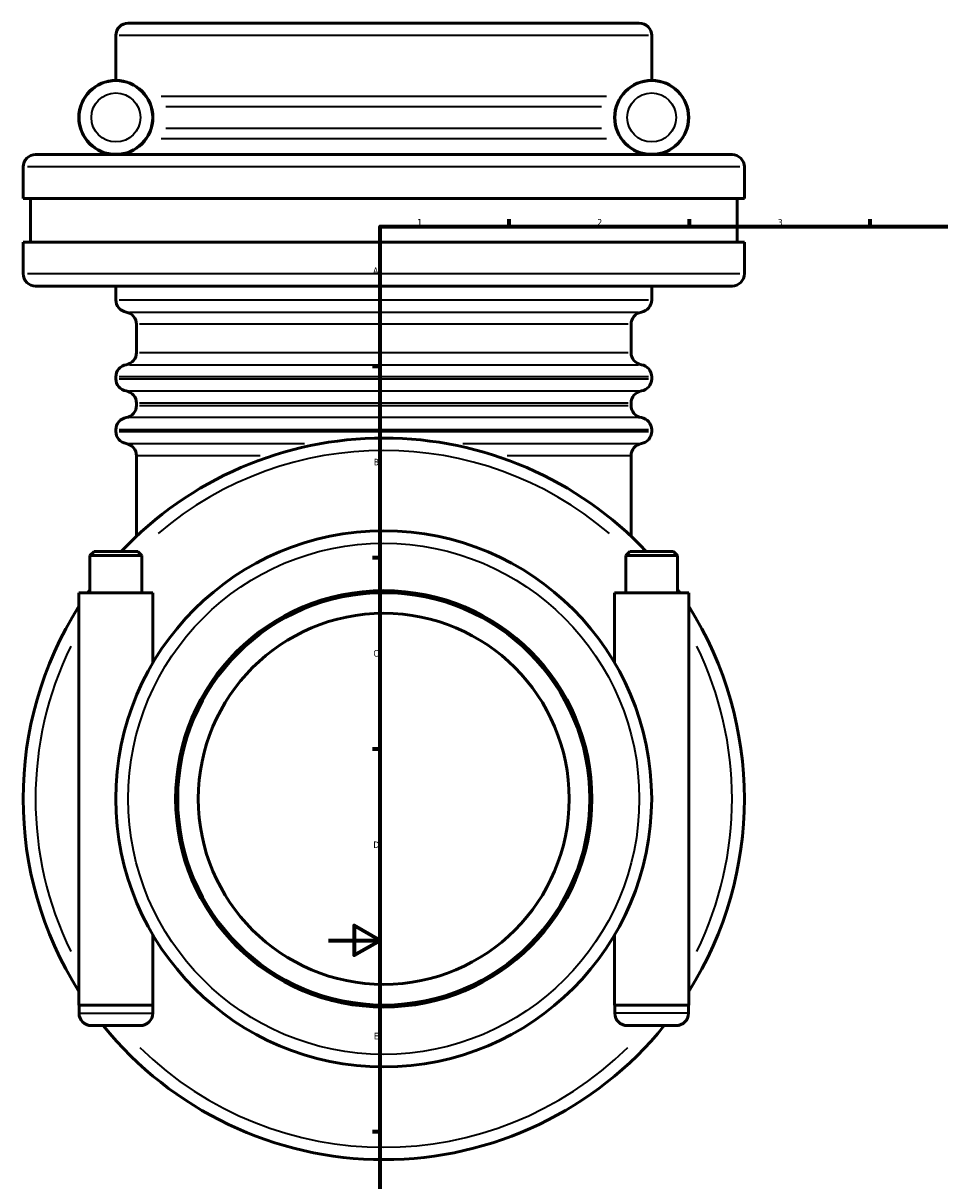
# Model space of a CAD drawing. Header units: millimetres. Extents: x -119 to 1468, y -170 to 1640.
# Tile 2 of 10: x -119 to 237, y 204 to 653. Entities that reach past the tile are written whole.
import ezdxf

# ---------------------------------------------------------------- set-up
doc = ezdxf.new("R2010")
doc.units = ezdxf.units.MM
for name, color, linetype, lineweight in [('Border (ISO)', 7, 'Continuous', 70), ('Visible (ISO)', 7, 'Continuous', 50), ('Visible Narrow (ISO)', 7, 'Continuous', 35)]:
    doc.layers.add(name, color=color, linetype=linetype, lineweight=lineweight)
doc.styles.add('Note Text (ISO)', font='tahoma.ttf')

# ---------------------------------------------------------------- blocks, each defined once
blk = doc.blocks.new('Borders Default Border')
at = {"layer": 'Border (ISO)'}
for p, q in [((70.08, 574), (70.08, 576.9)), ((140.17, 574), (140.17, 576.9)), ((210.25, 574), (210.25, 576.9)), ((20, 519.75), (17.1, 519.75)), ((20, 445.5), (17.1, 445.5)), ((20, 371.25), (17.1, 371.25)), ((20, 222.75), (17.1, 222.75))]:
    blk.add_line(p, q, dxfattribs=at)
at = {"layer": 'Border (ISO)', "flags": 128}
for points in [[(20, 20), (20, 574), (821, 574), (821, 20), (20, 20)], [(0, 297), (20, 297), (10, 302.77), (10, 291.23), (20, 297)]]:
    blk.add_lwpolyline(points, dxfattribs=at)
at = {"layer": 'Border (ISO)', "color": 232, "true_color": 0xca0064, "char_height": 2.5, "attachment_point": 7, "style": 'Note Text (ISO)'}
for s, insert in [('1', (34.48, 574.4)), ('2', (104.37, 574.4)), ('3', (174.43, 574.35)), ('A', (17.29, 555.62)), ('B', (17.59, 481.37)), ('C', (17.43, 407.08)), ('D', (17.43, 332.88)), ('E', (17.64, 258.63))]:
    blk.add_mtext(s, dxfattribs=dict(at, insert=insert))

msp = doc.modelspace()

# ---------------------------------------------------------------- linework, layer by layer
at = {"layer": 'Visible (ISO)'}
for p, q in [((-77.741, 652.927), (120.659, 652.927)), ((-82.541, 630.727), (-82.541, 648.127)), ((125.459, 630.727), (125.459, 648.127)), ((-113.741, 601.927), (156.659, 601.927)), ((-118.541, 584.927), (-118.541, 597.127)), ((161.459, 584.927), (161.459, 597.127)), ((161.459, 584.927), (-118.541, 584.927)), ((-115.741, 567.927), (-115.741, 584.927)), ((158.659, 567.927), (158.659, 584.927)), ((161.459, 567.927), (-118.541, 567.927)), ((-118.541, 555.727), (-118.541, 567.927)), ((161.459, 555.727), (161.459, 567.927)), ((156.659, 550.927), (-113.741, 550.927)), ((-82.541, 545.527), (-82.541, 550.927)), ((125.459, 545.527), (125.459, 550.927)), ((-74.541, 525.127), (-74.541, 536.062)), ((117.459, 525.127), (117.459, 536.062)), ((-82.541, 514.927), (-82.541, 515.662)), ((125.459, 514.927), (125.459, 515.662)), ((-74.541, 504.593), (-74.541, 505.462)), ((117.459, 504.593), (117.459, 505.462)), ((-82.541, 494.527), (-82.541, 495.127)), ((125.459, 494.527), (125.459, 495.127)), ((-74.541, 453.829), (-74.541, 485.062)), ((117.459, 453.829), (117.459, 485.062)), ((-91.021, 447.927), (-92.621, 446.327)), ((-72.461, 446.327), (-92.621, 446.327)), ((-92.621, 431.927), (-92.621, 446.327)), ((-91.021, 447.927), (-74.061, 447.927)), ((-74.061, 447.927), (-72.461, 446.327)), ((-72.461, 431.927), (-72.461, 446.327)), ((116.979, 447.927), (115.379, 446.327)), ((115.379, 446.327), (135.539, 446.327)), ((115.379, 446.327), (115.379, 431.927)), ((133.939, 447.927), (116.979, 447.927)), ((133.939, 447.927), (135.539, 446.327)), ((135.539, 446.327), (135.539, 431.927)), ((-68.141, 431.927), (-96.941, 431.927)), ((-96.941, 271.927), (-96.941, 431.927)), ((-68.141, 404.727), (-68.141, 431.927)), ((111.059, 431.927), (139.859, 431.927)), ((111.059, 431.927), (111.059, 404.727)), ((139.859, 431.927), (139.859, 271.927)), ((-68.141, 271.927), (-68.141, 299.127)), ((111.059, 299.127), (111.059, 271.927)), ((-96.941, 271.927), (-68.141, 271.927)), ((-96.841, 271.927), (-96.841, 268.727)), ((-68.241, 271.927), (-68.241, 268.727)), ((139.859, 271.927), (111.059, 271.927)), ((111.159, 268.727), (111.159, 271.927)), ((139.759, 268.727), (139.759, 271.927)), ((-73.041, 263.927), (-92.041, 263.927)), ((115.959, 263.927), (134.959, 263.927))]:
    msp.add_line(p, q, dxfattribs=at)
for centre, radius in [((-82.541, 616.327), 14.4), ((-82.541, 616.327), 14.3), ((125.459, 616.327), 14.4), ((125.459, 616.327), 14.3), ((21.459, 351.927), 104), ((21.459, 351.927), 80.8), ((21.459, 351.927), 80), ((21.459, 351.927), 72)]:
    msp.add_circle(centre, radius, dxfattribs=at)
for centre, radius, start, end in [((-77.741, 648.127), 4.8, 90, 180), ((120.659, 648.127), 4.8, 0, 90), ((-113.741, 597.127), 4.8, 90, 180), ((156.659, 597.127), 4.8, 0, 90), ((-113.741, 555.727), 4.8, 180, 270), ((156.659, 555.727), 4.8, 270, 0), ((-77.741, 545.527), 4.8, 180, 260.40593), ((120.659, 545.527), 4.8, 279.59407, 0), ((-79.341, 536.062), 4.8, 0, 80.40593), ((122.259, 536.062), 4.8, 99.59407, 180), ((-79.341, 525.127), 4.8, 279.59407, 0), ((122.259, 525.127), 4.8, 180, 260.40593), ((-77.741, 515.662), 4.8, 99.59407, 180), ((120.659, 515.662), 4.8, 0, 80.40593), ((-77.741, 514.927), 4.8, 180, 260.40593), ((120.659, 514.927), 4.8, 279.59407, 0), ((-79.341, 505.462), 4.8, 0, 80.40593), ((122.259, 505.462), 4.8, 99.59407, 180), ((-79.341, 504.593), 4.8, 279.59407, 0), ((122.259, 504.593), 4.8, 180, 260.40593), ((-77.741, 495.127), 4.8, 99.59407, 180), ((120.659, 495.127), 4.8, 0, 80.40593), ((-77.741, 494.527), 4.8, 180, 260.40593), ((120.659, 494.527), 4.8, 279.59407, 0), ((21.459, 351.927), 140, 43.29181, 136.70819), ((-79.341, 485.062), 4.8, 0, 80.40593), ((122.259, 485.062), 4.8, 99.59407, 180), ((21.459, 351.927), 140, 144.57324, 145.1501), ((21.459, 351.927), 140, 34.8499, 35.42676), ((21.459, 351.927), 140, 147.74855, 212.25145), ((21.459, 351.927), 140, 327.74855, 32.25145), ((-92.041, 268.727), 4.8, 180, 270), ((-73.041, 268.727), 4.8, 270, 0), ((115.959, 268.727), 4.8, 180, 270), ((134.959, 268.727), 4.8, 270, 0), ((21.459, 351.927), 140, 218.9448, 321.0552)]:
    msp.add_arc(centre, radius, start, end, dxfattribs=at)
at = {"layer": 'Visible Narrow (ISO)'}
for p, q in [((124.178, 648.127), (-81.261, 648.127)), ((-65.007, 624.641), (107.924, 624.641)), ((106.036, 620.484), (-63.119, 620.484)), ((-63.119, 612.17), (106.036, 612.17)), ((107.924, 608.014), (-65.007, 608.014)), ((159.735, 597.127), (-116.818, 597.127)), ((-116.818, 555.727), (159.735, 555.727)), ((-81.261, 545.527), (124.178, 545.527)), ((-77.31, 540.795), (120.227, 540.795)), ((116.277, 536.062), (-73.36, 536.062)), ((-73.36, 525.127), (116.277, 525.127)), ((-77.31, 520.395), (120.227, 520.395)), ((124.178, 515.662), (-81.261, 515.662)), ((-81.261, 514.927), (124.178, 514.927)), ((-77.31, 510.195), (120.227, 510.195)), ((116.277, 505.462), (-73.36, 505.462)), ((-73.36, 504.593), (116.277, 504.593)), ((120.227, 499.86), (-77.31, 499.86)), ((124.178, 495.127), (-81.261, 495.127)), ((-81.261, 494.527), (124.178, 494.527)), ((-78.322, 489.795), (-9.253, 489.795)), ((52.17, 489.795), (121.239, 489.795)), ((-26.502, 485.062), (-74.396, 485.062)), ((117.313, 485.062), (69.419, 485.062)), ((-96.665, 268.727), (-68.418, 268.727)), ((139.582, 268.727), (111.335, 268.727))]:
    msp.add_line(p, q, dxfattribs=at)
for centre, radius in [((-82.541, 616.327), 9.5), ((125.459, 616.327), 9.5), ((21.459, 351.927), 99.2)]:
    msp.add_circle(centre, radius, dxfattribs=at)
for start, end in [(49.62945, 130.37055), (154.01937, 205.98063), (334.01937, 25.98063), (225.5477, 314.4523)]:
    msp.add_arc((21.459, 351.927), 135.2, start, end, dxfattribs=at)

# ---------------------------------------------------------------- block references
msp.add_blockref('Borders Default Border', (0, 0))

doc.saveas('drawing.dxf')
